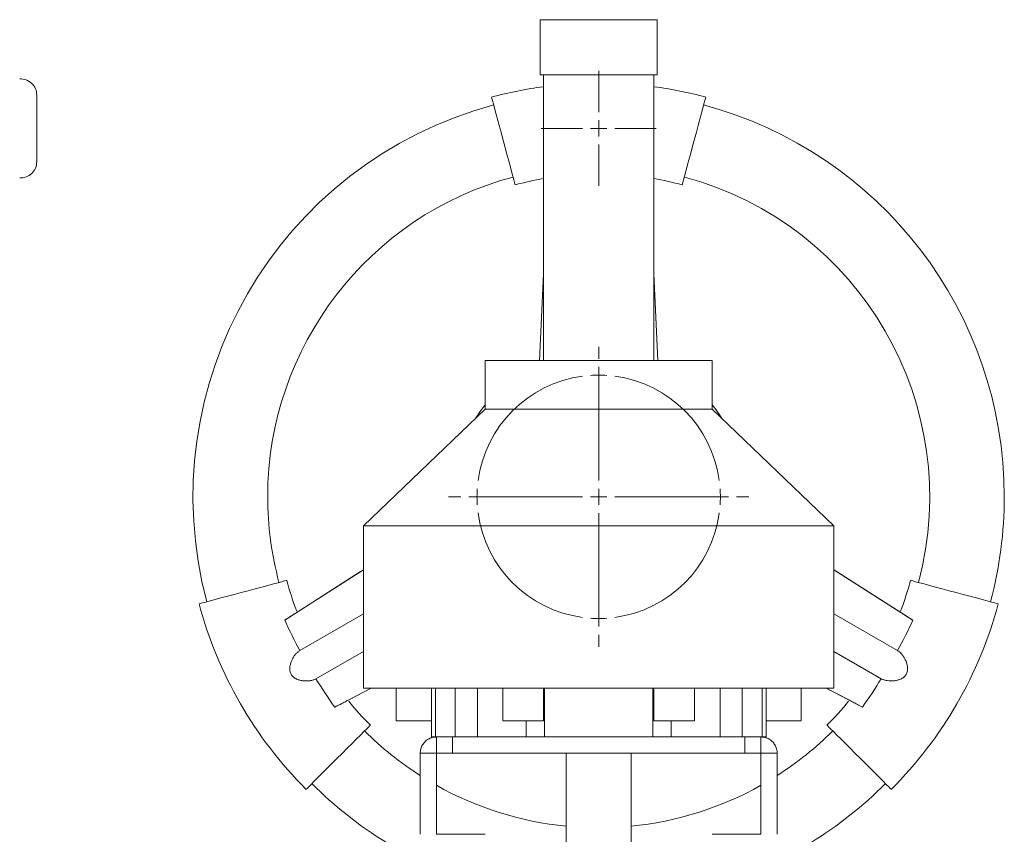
# Model space of a CAD drawing. Header units: millimetres. Extents: x -359 to 298, y -42 to 890.
# Tile 4 of 4: x -5 to 298, y 639 to 890. Entities that reach past the tile are written whole.
import ezdxf

# ---------------------------------------------------------------- set-up
doc = ezdxf.new("R2010")
doc.units = ezdxf.units.MM

# ---------------------------------------------------------------- blocks, each defined once
blk = doc.blocks.new('SW_CENTERMARKSYMBOL_6')
at = {"color": 0, "linetype": 'Continuous', "lineweight": 0}
for p, q in [((37.5, 42.5), (37.5, 46.25)), ((37.5, 5), (37.5, 40)), ((37.5, 37.5), (37.5, 40)), ((37.5, 37.5), (37.5, 35)), ((37.5, 32.5), (37.5, 28.75)), ((-5, 0), (-8.75, 0)), ((0, 0), (-2.5, 0)), ((32.5, 0), (-2.5, 0)), ((0, 0), (2.5, 0)), ((5, 0), (8.75, 0)), ((37.5, 0), (35, 0)), ((37.5, 0), (37.5, 2.5)), ((37.5, 0), (37.5, -2.5)), ((37.5, 0), (40, 0)), ((42.5, 0), (77.5, 0)), ((70, 0), (66.25, 0)), ((75, 0), (72.5, 0)), ((75, 0), (77.5, 0)), ((80, 0), (83.75, 0)), ((37.5, -5), (37.5, -40)), ((37.5, -32.5), (37.5, -28.75)), ((37.5, -37.5), (37.5, -35)), ((37.5, -37.5), (37.5, -40)), ((37.5, -42.5), (37.5, -46.25))]:
    blk.add_line(p, q, dxfattribs=at)
for start, end in [(97.6394, 172.3606), (90, 93.8197), (86.1803, 90), (7.6394, 82.3606), (176.1803, 180), (180, 183.8197), (0, 3.8197), (356.1803, 0), (187.6394, 262.3606), (277.6394, 352.3606), (266.1803, 270), (270, 273.8197)]:
    blk.add_arc((37.5, 0), 37.5, start, end, dxfattribs=at)
blk = doc.blocks.new('SW_CENTERMARKSYMBOL_7')
at = {"color": 0, "linetype": 'Continuous', "lineweight": 0}
for p, q in [((0, 5), (0, 17.73)), ((-5, 0), (-17.73, 0)), ((0, 0), (-2.5, 0)), ((0, 0), (0, 2.5)), ((0, 0), (0, -2.5)), ((0, 0), (2.5, 0)), ((5, 0), (17.73, 0)), ((0, -5), (0, -17.73))]:
    blk.add_line(p, q, dxfattribs=at)

msp = doc.modelspace()

# ---------------------------------------------------------------- linework, layer by layer
at = {"color": 7, "linetype": 'Continuous', "lineweight": 15}
for p, q in [((155.47, 890.02), (155.47, 873.02)), ((155.47, 890.02), (191.47, 890.02)), ((191.47, 873.02), (191.47, 890.02)), ((155.47, 873.02), (191.47, 873.02)), ((156.47, 873.02), (156.47, 785.02)), ((190.47, 785.02), (190.47, 873.02)), ((0.3, 856.52), (0.3, 866.76)), ((0.3, 846.28), (0.3, 856.52)), ((155.28, 785.02), (156.47, 811.71)), ((155.28, 785.02), (156.47, 811.68)), ((191.66, 785.02), (190.47, 811.7)), ((191.66, 785.02), (190.47, 811.64)), ((138.47, 785.02), (138.47, 770.02)), ((138.47, 785.02), (208.47, 785.02)), ((208.47, 770.02), (208.47, 785.02)), ((138.47, 770.02), (100.97, 734.02)), ((138.47, 770.02), (208.47, 770.02)), ((245.97, 734.02), (208.47, 770.02)), ((100.97, 734.02), (100.97, 684.02)), ((100.97, 734.02), (245.97, 734.02)), ((245.97, 684.02), (245.97, 734.02)), ((100.97, 720.52), (80.54, 707.47)), ((245.97, 720.52), (266.41, 707.47)), ((100.97, 706.94), (81.39, 695.63)), ((245.97, 706.94), (265.59, 695.61)), ((100.97, 695.39), (86.35, 686.95)), ((245.97, 695.39), (260.55, 686.97)), ((103.36, 684.02), (92.12, 678.19)), ((103.36, 684.02), (96.22, 680.31)), ((100.97, 684.02), (245.97, 684.02)), ((111.1, 684.02), (111.1, 674.02)), ((121.9, 684.02), (121.9, 669.02)), ((123.14, 684.02), (123.14, 669.02)), ((129.25, 684.02), (129.25, 669.02)), ((136.09, 684.02), (136.09, 669.02)), ((143.98, 684.02), (143.98, 674.02)), ((156.48, 674.02), (156.48, 684.02)), ((156.82, 684.02), (156.82, 669.02)), ((190.13, 684.02), (190.13, 669.02)), ((190.47, 684.02), (190.47, 674.02)), ((202.97, 674.02), (202.97, 684.02)), ((210.86, 684.02), (210.86, 669.02)), ((217.69, 684.02), (217.69, 669.02)), ((223.81, 684.02), (223.81, 669.02)), ((225.05, 669.02), (225.05, 684.02)), ((235.85, 674.02), (235.85, 684.02)), ((243.59, 684.02), (254.76, 678.22)), ((243.59, 684.02), (250.73, 680.31)), ((121.9, 674.02), (111.1, 674.02)), ((156.48, 674.02), (143.98, 674.02)), ((202.97, 674.02), (190.47, 674.02)), ((235.85, 674.02), (225.05, 674.02)), ((121.9, 669.02), (123.14, 669.02)), ((123.14, 669.02), (129.25, 669.02)), ((123.47, 669.02), (123.47, 664.02)), ((128.47, 669.02), (128.47, 664.02)), ((129.25, 669.02), (136.09, 669.02)), ((136.09, 669.02), (138.7, 669.02)), ((138.7, 669.02), (208.25, 669.02)), ((208.25, 669.02), (210.86, 669.02)), ((210.86, 669.02), (217.69, 669.02)), ((217.69, 669.02), (223.81, 669.02)), ((218.47, 664.02), (218.47, 669.02)), ((223.47, 669.02), (223.47, 664.02)), ((223.81, 669.02), (225.05, 669.02)), ((123.47, 664.02), (118.47, 664.02)), ((118.47, 639.02), (118.47, 664.02)), ((128.47, 664.02), (123.47, 664.02)), ((123.47, 639.02), (123.47, 664.02)), ((128.47, 664.02), (218.47, 664.02)), ((163.47, 664.02), (163.47, 609.02)), ((183.47, 609.02), (183.47, 664.02)), ((223.47, 664.02), (218.47, 664.02)), ((228.47, 664.02), (223.47, 664.02)), ((223.47, 664.02), (223.47, 639.02)), ((228.47, 664.02), (228.47, 639.02)), ((138.47, 639.02), (123.47, 639.02)), ((223.47, 639.02), (208.47, 639.02))]:
    msp.add_line(p, q, dxfattribs=at)
at = {"color": 8, "linetype": 'Continuous', "lineweight": 15}
for p, q in [((151.09, 674.02), (151.09, 669.02)), ((195.86, 674.02), (195.86, 669.02))]:
    msp.add_line(p, q, dxfattribs=at)
at = {"color": 7, "linetype": 'Continuous', "lineweight": 15, "flags": 128}
for points in [[(140.47, 866.18), (140.49, 866.13), (140.58, 865.79), (140.76, 865.1), (141.03, 864.09), (141.39, 862.78), (141.81, 861.21), (142.29, 859.42), (142.81, 857.45), (143.37, 855.36), (143.95, 853.2), (144.53, 851.03), (145.11, 848.89), (145.65, 846.86), (146.16, 844.97), (146.61, 843.29), (146.99, 841.84), (147.31, 840.68), (147.53, 839.83), (147.67, 839.31), (147.72, 839.13)], [(206.47, 866.18), (206.46, 866.13), (206.37, 865.79), (206.18, 865.1), (205.91, 864.09), (205.56, 862.78), (205.14, 861.21), (204.66, 859.42), (204.13, 857.45), (203.57, 855.36), (203, 853.2), (202.41, 851.03), (201.84, 848.89), (201.3, 846.86), (200.79, 844.97), (200.34, 843.29), (199.95, 841.84), (199.64, 840.68), (199.41, 839.83), (199.27, 839.31), (199.23, 839.13)], [(135.5, 767.17), (136.84, 769.15), (138.47, 771.31)], [(100.97, 720.52), (100.08, 719.95), (76.71, 705.03)], [(245.97, 720.52), (246.92, 719.91), (270.3, 704.99)], [(50.32, 710.02), (50.36, 710.04), (50.71, 710.13), (51.4, 710.31), (52.41, 710.58), (53.72, 710.94), (55.29, 711.36), (57.08, 711.84), (59.05, 712.36), (61.14, 712.92), (63.3, 713.5), (65.47, 714.08), (67.6, 714.66), (69.64, 715.2), (71.52, 715.71), (73.21, 716.16), (74.65, 716.54), (75.81, 716.86), (76.67, 717.08), (77.19, 717.22), (77.36, 717.27)], [(296.63, 710.02), (296.59, 710.04), (296.24, 710.13), (295.55, 710.31), (294.54, 710.58), (293.23, 710.94), (291.66, 711.36), (289.87, 711.84), (287.9, 712.36), (285.81, 712.92), (283.65, 713.5), (281.48, 714.08), (279.34, 714.66), (277.31, 715.2), (275.42, 715.71), (273.74, 716.16), (272.3, 716.54), (271.13, 716.86), (270.28, 717.08), (269.76, 717.22), (269.58, 717.27)], [(83.32, 652.87), (83.35, 652.9), (83.6, 653.15), (84.11, 653.66), (84.85, 654.4), (85.81, 655.36), (86.96, 656.51), (88.27, 657.82), (89.71, 659.26), (91.24, 660.79), (92.82, 662.37), (94.41, 663.96), (95.97, 665.52), (97.46, 667.01), (98.84, 668.39), (100.07, 669.62), (101.13, 670.68), (101.98, 671.53), (102.61, 672.16), (102.99, 672.54), (103.12, 672.67)], [(263.63, 652.87), (263.6, 652.9), (263.34, 653.15), (262.84, 653.66), (262.1, 654.4), (261.14, 655.36), (259.99, 656.51), (258.68, 657.82), (257.24, 659.26), (255.71, 660.79), (254.13, 662.37), (252.54, 663.96), (250.98, 665.52), (249.49, 667.01), (248.11, 668.39), (246.87, 669.62), (245.82, 670.68), (244.96, 671.53), (244.34, 672.16), (243.96, 672.54), (243.83, 672.67)]]:
    msp.add_lwpolyline(points, dxfattribs=at)
at = {"color": 7, "linetype": 'Continuous', "lineweight": 15}
for centre, radius, start, end in [((-4.7, 866.76), 5, 0, 92.9207), ((173.47, 743.02), 127.5, 97.6623, 105), ((173.47, 743.02), 127.5, 75, 82.3377), ((173.47, 743.02), 125, 105, 195), ((173.47, 743.02), 125, 0, 75), ((-4.7, 846.28), 5, 267.0793, 0), ((173.47, 743.02), 102, 105, 180), ((173.47, 743.02), 99.5, 99.8375, 105), ((173.47, 743.02), 99.5, 75, 80.1625), ((173.47, 743.02), 102, 345, 75), ((173.47, 743.02), 45, 32.4496, 38.9424), ((173.47, 743.02), 102, 180, 195), ((173.47, 743.02), 125, 345, 0), ((173.47, 743.02), 99.5, 195, 200.7289), ((173.47, 743.02), 99.5, 339.2766, 345), ((173.47, 743.02), 127.5, 195, 225), ((173.47, 743.02), 127.5, 315, 345), ((173.47, 743.02), 99.5, 219.2733, 225), ((173.47, 743.02), 99.5, 315, 320.7243), ((173.47, 743.02), 102, 225, 237.3697), ((173.47, 743.02), 102, 302.6303, 315), ((173.47, 743.02), 125, 225, 251.8684), ((173.47, 743.02), 102, 240.6465, 264.3737), ((173.47, 743.02), 102, 275.6263, 299.3535), ((173.47, 743.02), 125, 288.1316, 315)]:
    msp.add_arc(centre, radius, start, end, dxfattribs=at)
for points, knots in [([(76.71, 705.03), (77.25, 705.37), (77.75, 705.69), (78.43, 706.12), (78.64, 706.26), (79.04, 706.52), (79.23, 706.64), (79.75, 706.97), (80.02, 707.14), (80.32, 707.33), (80.39, 707.38), (80.5, 707.45), (80.53, 707.47), (80.54, 707.47)], [0, 0, 0, 0, 0.25, 0.25, 0.375, 0.375, 0.5, 0.5, 0.75, 0.75, 0.875, 0.875, 1, 1, 1, 1]), ([(266.41, 707.47), (266.43, 707.46), (266.54, 707.39), (266.84, 707.2), (266.96, 707.12), (267.24, 706.94), (267.4, 706.84), (267.74, 706.62), (267.93, 706.5), (268.34, 706.24), (268.56, 706.1), (269.25, 705.66), (269.76, 705.33), (270.3, 704.99)], [0, 0, 0, 0, 0.25, 0.25, 0.375, 0.375, 0.5, 0.5, 0.625, 0.625, 0.75, 0.75, 1, 1, 1, 1]), ([(86.35, 686.95), (86.09, 686.8), (85.81, 686.68), (85.21, 686.48), (84.89, 686.41), (84.23, 686.3), (83.88, 686.27), (83.19, 686.26), (82.84, 686.27), (82.12, 686.35), (81.76, 686.41), (81.23, 686.55), (81.05, 686.6), (80.71, 686.72), (80.53, 686.79), (80.02, 687.03), (79.7, 687.22), (79.27, 687.59), (79.14, 687.73), (78.9, 688.01), (78.79, 688.17), (78.6, 688.5), (78.53, 688.67), (78.41, 689.03), (78.36, 689.22), (78.27, 689.77), (78.27, 690.15), (78.34, 690.89), (78.42, 691.25), (78.62, 691.95), (78.75, 692.29), (79.05, 692.95), (79.21, 693.26), (79.57, 693.85), (79.77, 694.13), (80.2, 694.65), (80.42, 694.88), (80.89, 695.3), (81.14, 695.49), (81.39, 695.63)], [0, 0, 0, 0, 0.0625, 0.0625, 0.125, 0.125, 0.1875, 0.1875, 0.25, 0.25, 0.3125, 0.3125, 0.34375, 0.34375, 0.375, 0.375, 0.4375, 0.4375, 0.46875, 0.46875, 0.5, 0.5, 0.53125, 0.53125, 0.5625, 0.5625, 0.625, 0.625, 0.6875, 0.6875, 0.75, 0.75, 0.8125, 0.8125, 0.875, 0.875, 0.9375, 0.9375, 1, 1, 1, 1]), ([(265.59, 695.61), (265.85, 695.46), (266.1, 695.28), (266.57, 694.86), (266.79, 694.61), (267.22, 694.09), (267.41, 693.81), (267.77, 693.22), (267.94, 692.91), (268.23, 692.25), (268.36, 691.9), (268.51, 691.38), (268.55, 691.2), (268.62, 690.84), (268.64, 690.65), (268.69, 690.09), (268.68, 689.72), (268.58, 689.16), (268.53, 688.98), (268.4, 688.62), (268.32, 688.45), (268.13, 688.12), (268.01, 687.97), (267.77, 687.69), (267.63, 687.56), (267.19, 687.2), (266.87, 687.01), (266.19, 686.7), (265.84, 686.59), (265.13, 686.41), (264.77, 686.35), (264.05, 686.28), (263.7, 686.27), (263.01, 686.29), (262.67, 686.32), (262.01, 686.43), (261.69, 686.51), (261.09, 686.7), (260.81, 686.83), (260.55, 686.97)], [0, 0, 0, 0, 0.0625, 0.0625, 0.125, 0.125, 0.1875, 0.1875, 0.25, 0.25, 0.3125, 0.3125, 0.34375, 0.34375, 0.375, 0.375, 0.4375, 0.4375, 0.46875, 0.46875, 0.5, 0.5, 0.53125, 0.53125, 0.5625, 0.5625, 0.625, 0.625, 0.6875, 0.6875, 0.75, 0.75, 0.8125, 0.8125, 0.875, 0.875, 0.9375, 0.9375, 1, 1, 1, 1]), ([(96.22, 680.31), (96.09, 680.25), (95.84, 680.12), (94.35, 679.34), (92.89, 678.59), (92.12, 678.19)], [0, 0, 0, 0, 0.321462, 0.641788, 1, 1, 1, 1]), ([(254.76, 678.22), (254.19, 678.52), (253.67, 678.79), (252.95, 679.16), (252.73, 679.28), (252.3, 679.5), (252.1, 679.6), (251.56, 679.88), (251.27, 680.03), (250.96, 680.19), (250.88, 680.23), (250.77, 680.29), (250.74, 680.31), (250.73, 680.31)], [0, 0, 0, 0, 0.25, 0.25, 0.375, 0.375, 0.5, 0.5, 0.75, 0.75, 0.875, 0.875, 1, 1, 1, 1]), ([(118.47, 664.02), (118.47, 664.47), (118.53, 664.91), (118.71, 665.55), (118.78, 665.76), (118.95, 666.17), (119.05, 666.37), (119.39, 666.94), (119.67, 667.29), (120.13, 667.74), (120.29, 667.88), (120.62, 668.14), (120.8, 668.25), (121.14, 668.45), (121.31, 668.53), (121.65, 668.68), (121.81, 668.74), (122.12, 668.84), (122.27, 668.88), (122.54, 668.94), (122.67, 668.96), (122.89, 668.99), (122.99, 669), (123.16, 669.01), (123.24, 669.02), (123.41, 669.02), (123.47, 669.02), (123.47, 669.02)], [0, 0, 0, 0, 0.125, 0.125, 0.1875, 0.1875, 0.25, 0.25, 0.375, 0.375, 0.4375, 0.4375, 0.5, 0.5, 0.5625, 0.5625, 0.625, 0.625, 0.6875, 0.6875, 0.75, 0.75, 0.8125, 0.8125, 0.875, 0.875, 1, 1, 1, 1]), ([(223.47, 669.02), (223.47, 669.02), (223.53, 669.02), (223.71, 669.02), (223.78, 669.01), (223.95, 669), (224.05, 668.99), (224.39, 668.94), (224.67, 668.89), (225.13, 668.74), (225.29, 668.69), (225.62, 668.54), (225.8, 668.46), (226.14, 668.26), (226.31, 668.15), (226.65, 667.89), (226.81, 667.75), (227.12, 667.45), (227.27, 667.29), (227.54, 666.94), (227.67, 666.76), (227.89, 666.37), (227.99, 666.18), (228.16, 665.77), (228.24, 665.55), (228.41, 664.91), (228.47, 664.47), (228.47, 664.02)], [0, 0, 0, 0, 0.125, 0.125, 0.1875, 0.1875, 0.25, 0.25, 0.375, 0.375, 0.4375, 0.4375, 0.5, 0.5, 0.5625, 0.5625, 0.625, 0.625, 0.6875, 0.6875, 0.75, 0.75, 0.8125, 0.8125, 0.875, 0.875, 1, 1, 1, 1])]:
    msp.add_open_spline(points, degree=3, knots=knots, dxfattribs=at)
for points in [[(81.39, 695.63), (79.74, 698.72), (78.18, 701.86), (76.71, 705.03)], [(270.3, 704.99), (268.83, 701.82), (267.26, 698.69), (265.59, 695.61)], [(92.12, 678.19), (90.11, 681.05), (88.18, 683.97), (86.35, 686.95)], [(260.55, 686.97), (258.7, 684), (256.77, 681.08), (254.76, 678.22)]]:
    msp.add_open_spline(points, degree=3, dxfattribs=at)

# ---------------------------------------------------------------- block references
at = {"color": 7, "linetype": 'Continuous', "lineweight": 0}
for name, p in [('SW_CENTERMARKSYMBOL_7', (173.47, 856.52)), ('SW_CENTERMARKSYMBOL_6', (135.97, 743.02))]:
    msp.add_blockref(name, p, dxfattribs=at)

doc.saveas('drawing.dxf')
